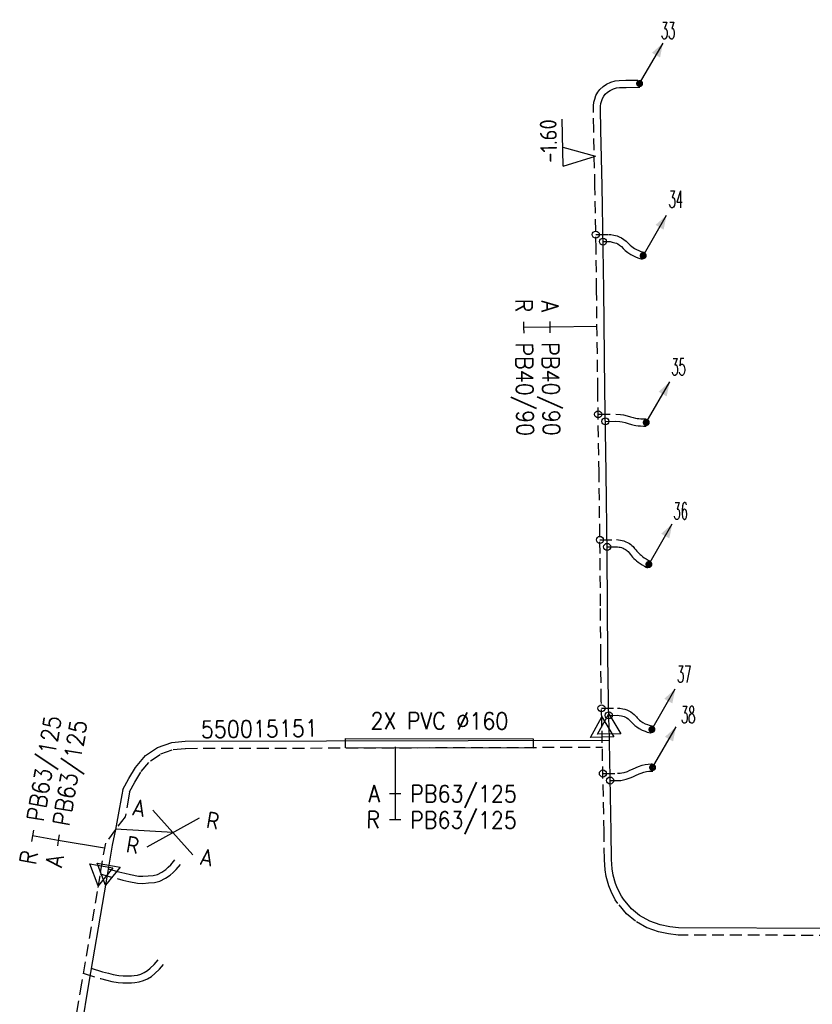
# Model space of a CAD drawing. Header units: millimetres. Extents: x 0 to 118212815, y 0 to 488348790.
# Tile 39 of 143: x 114858186 to 114900488, y 487941323 to 487993881. Entities that reach past the tile are written whole.
import ezdxf
from ezdxf.enums import TextEntityAlignment as Align

# ---------------------------------------------------------------- set-up
doc = ezdxf.new("R2010")
doc.units = ezdxf.units.MM
doc.header["$LTSCALE"] = 200
doc.linetypes.add('HIDDEN2', pattern=[4.7625, 3.175, -1.5875])
for name, color, linetype in [('WW-C-stijgstrang', 7, 'Continuous'), ('WW-C-tstuk', 7, 'Continuous'), ('WW-C-VERLOOP', 7, 'Continuous'), ('WW-I-diam', 7, 'Continuous'), ('WW-I-info', 7, 'Continuous'), ('WW-I-leidingkruis', 7, 'Continuous'), ('WW-I-NAP', 7, 'Continuous'), ('WW-L-aanvoer', 3, 'Continuous'), ('WW-L-mantelbuis', 3, 'Continuous'), ('WW-L-retour', 3, 'HIDDEN2')]:
    doc.layers.add(name, color=color, linetype=linetype)
doc.styles.add('DIN17', font='ROMANS.SHX', dxfattribs={"width": 0.9})
doc.styles.add('ISOCP', font='ISOCP.SHX')

# ---------------------------------------------------------------- blocks, each defined once
blk = doc.blocks.new('LR-DIAO2')
at = {"color": 0, "lineweight": -3}
blk.add_line((0, 0), (0, -5), dxfattribs=at)
at = {"color": 0, "linetype": 'Continuous', "lineweight": -3}
blk.add_line((0, -5), (0, -7.8), dxfattribs=at)
at = {"color": 0, "lineweight": -3}
for points in [[(0.61, -5), (0, -5), (-0.61, -5)], [(0.61, -7.8), (0, -7.8), (-0.61, -7.8)]]:
    blk.add_lwpolyline(points, dxfattribs=at)
at = {"color": 1, "lineweight": -3, "style": 'DIN17', "width": 0.9}
for tag, p in [('*1', (-1.61, -5)), ('*2', (-1.61, -7.78))]:
    blk.add_attdef(tag, text='', height=1.8, dxfattribs=at).set_placement(p, align=Align.MIDDLE_RIGHT)
for tag, p in [('*11', (1.61, -5)), ('*12', (1.61, -7.8))]:
    blk.add_attdef(tag, text='', height=1.8, dxfattribs=at).set_placement(p, align=Align.MIDDLE_LEFT)
blk = doc.blocks.new('LR-VERL')
at = {"color": 0, "linetype": 'ByBlock', "lineweight": -2}
blk.add_lwpolyline([(1.08, 0), (-1.08, -1.25), (-1.08, 1.25)], close=True, dxfattribs=at)
blk = doc.blocks.new('LR-tsb')
blk.add_circle((0, 0), 0.375)
blk = doc.blocks.new('LR-DIAB2')
at = {"color": 0, "linetype": 'Continuous', "lineweight": -3}
blk.add_line((0, 5), (0, 7.8), dxfattribs=at)
at = {"color": 0, "lineweight": -3}
blk.add_line((0, 0), (0, 5), dxfattribs=at)
for points in [[(0.61, 7.8), (0, 7.8), (-0.61, 7.8)], [(0.61, 5), (0, 5), (-0.61, 5)]]:
    blk.add_lwpolyline(points, dxfattribs=at)
at = {"color": 1, "lineweight": -3, "style": 'DIN17', "width": 0.9}
for tag, p in [('*1', (-1.61, 7.8)), ('*2', (-1.61, 5.02))]:
    blk.add_attdef(tag, text='', height=1.8, dxfattribs=at).set_placement(p, align=Align.MIDDLE_RIGHT)
for tag, p in [('*11', (1.61, 7.8)), ('*12', (1.61, 5))]:
    blk.add_attdef(tag, text='', height=1.8, dxfattribs=at).set_placement(p, align=Align.MIDDLE_LEFT)
blk = doc.blocks.new('LR-ldkruis')
at = {"color": 0, "linetype": 'ByBlock', "lineweight": -2}
for p, q in [((2.5, 2), (-2.5, -2)), ((-2.5, 2), (2.5, -2))]:
    blk.add_line(p, q, dxfattribs=at)
at = {"color": 0, "linetype": 'ByBlock', "lineweight": -2, "style": 'ISOCP'}
for tag, p in [('*1', (-4, 2)), ('*3', (4, 2)), ('*2', (-4, -2)), ('*4', (4, -2))]:
    blk.add_attdef(tag, text='', height=1.8, dxfattribs=at).set_placement(p, align=Align.MIDDLE)
blk = doc.blocks.new('LR-styg')
at = {"color": 0, "lineweight": -3}
blk.add_line((0, 0), (2.5, 4.33), dxfattribs=at)
at = {"color": 0, "lineweight": -3, "const_width": 0.375}
blk.add_lwpolyline([(-0.19, 0, 1), (0.19, 0, 1)], format="xyb", close=True, dxfattribs=at)
at = {"color": 0, "lineweight": -3}
blk.add_solid([(2.5, 4.33), (1.32, 3.28), (2.18, 2.78)], dxfattribs=at)
at = {"color": 7, "linetype": 'ByBlock', "lineweight": -2, "style": 'DIN17', "width": 0.5}
blk.add_attdef('*1', text='', height=1.8, dxfattribs=at).set_placement((0, -2.5), align=Align.MIDDLE)
blk = doc.blocks.new('nap1')
at = {"color": 0, "linetype": 'Continuous', "lineweight": -3}
for p, q in [((-1, 3.5), (0, 0)), ((-1, 3.5), (4, 3.5)), ((1, 3.5), (0, 0))]:
    blk.add_line(p, q, dxfattribs=at)
at = {"color": 0, "linetype": 'Continuous', "lineweight": -3, "style": 'ISOCP'}
for tag, p in [('*1', (1.7, 5)), ('*2', (4, 1.5))]:
    blk.add_attdef(tag, text='', height=1.8, dxfattribs=at).set_placement(p, align=Align.MIDDLE)
blk = doc.blocks.new('LR-hyp')
at = {"color": 7, "linetype": 'ByBlock', "lineweight": -3, "style": 'DIN17', "width": 0.9}
blk.add_attdef('*1', text='', height=1.8, dxfattribs=at).set_placement((0, 0), align=Align.MIDDLE)
at = {"color": 7, "linetype": 'ByBlock', "lineweight": -2, "style": 'DIN17', "width": 0.9, "flags": 1}
blk.add_attdef('*2', text='', height=1.8, dxfattribs=at).set_placement((0, -5), align=Align.MIDDLE)

msp = doc.modelspace()

# ---------------------------------------------------------------- linework, layer by layer
at = {"layer": 'WW-I-info'}
msp.add_line((114866362, 487950488), (114863293, 487950665), dxfattribs=at)
at = {"layer": 'WW-L-aanvoer'}
for p, q in [((114889364, 487989798), (114889439, 487989901)), ((114889439, 487989901), (114889563, 487990012)), ((114889563, 487990012), (114889703, 487990110)), ((114889703, 487990110), (114889880, 487990198)), ((114889880, 487990198), (114890041, 487990245)), ((114890041, 487990245), (114890206, 487990262)), ((114890206, 487990262), (114890547, 487990269)), ((114890547, 487990269), (114891275, 487990282)), ((114889190, 487989263), (114889201, 487989401)), ((114889201, 487989401), (114889236, 487989521)), ((114889236, 487989521), (114889289, 487989667)), ((114889289, 487989667), (114889364, 487989798)), ((114889191, 487989138), (114889190, 487989263)), ((114889206, 487987989), (114889191, 487989138)), ((114889266, 487985015), (114889206, 487987989)), ((114889327, 487981659), (114889266, 487985015)), ((114889321, 487982036), (114889603, 487982042)), ((114889603, 487982042), (114889695, 487982037)), ((114889695, 487982037), (114889813, 487982014)), ((114889813, 487982014), (114889954, 487981975)), ((114889954, 487981975), (114890031, 487981946)), ((114890031, 487981946), (114890115, 487981909)), ((114889354, 487979455), (114889327, 487981659)), ((114890115, 487981909), (114890204, 487981847)), ((114890204, 487981847), (114890297, 487981775)), ((114890297, 487981775), (114890398, 487981670)), ((114890398, 487981670), (114890505, 487981561)), ((114890505, 487981561), (114890637, 487981458)), ((114890637, 487981458), (114890796, 487981351)), ((114890796, 487981351), (114890940, 487981273)), ((114890940, 487981273), (114891080, 487981205)), ((114891080, 487981205), (114891227, 487981150)), ((114891227, 487981150), (114891414, 487981101)), ((114889421, 487974140), (114889354, 487979455)), ((114889484, 487969692), (114889421, 487974140)), ((114889445, 487972441), (114889992, 487972448)), ((114889992, 487972448), (114890219, 487972433)), ((114890219, 487972433), (114890349, 487972419)), ((114890349, 487972419), (114890496, 487972380)), ((114890496, 487972380), (114890666, 487972321)), ((114890666, 487972321), (114890834, 487972274)), ((114890834, 487972274), (114890975, 487972240)), ((114890975, 487972240), (114891078, 487972224)), ((114891078, 487972224), (114891188, 487972209)), ((114891188, 487972209), (114891314, 487972197)), ((114891314, 487972197), (114891477, 487972189)), ((114891477, 487972189), (114891630, 487972192)), ((114889546, 487965382), (114889484, 487969692)), ((114889540, 487965740), (114890022, 487965749)), ((114890022, 487965749), (114890100, 487965741)), ((114890100, 487965741), (114890186, 487965731)), ((114890186, 487965731), (114890242, 487965719)), ((114890242, 487965719), (114890303, 487965701)), ((114890303, 487965701), (114890388, 487965667)), ((114890388, 487965667), (114890450, 487965640)), ((114889565, 487962602), (114889546, 487965382)), ((114890450, 487965640), (114890515, 487965601)), ((114890515, 487965601), (114890563, 487965564)), ((114890563, 487965564), (114890606, 487965529)), ((114890606, 487965529), (114890654, 487965487)), ((114890654, 487965487), (114890713, 487965417)), ((114890713, 487965417), (114890782, 487965335)), ((114890782, 487965335), (114890839, 487965268)), ((114890839, 487965268), (114890899, 487965195)), ((114890899, 487965195), (114890968, 487965127)), ((114890968, 487965127), (114891045, 487965054)), ((114891045, 487965054), (114891107, 487965002)), ((114891107, 487965002), (114891189, 487964930)), ((114891189, 487964930), (114891305, 487964846)), ((114891305, 487964846), (114891415, 487964778)), ((114891415, 487964778), (114891532, 487964706)), ((114891532, 487964706), (114891630, 487964654)), ((114891630, 487964654), (114891691, 487964628)), ((114889580, 487959911), (114889565, 487962602)), ((114889606, 487957535), (114889580, 487959911)), ((114889636, 487956439), (114889606, 487957535)), ((114889627, 487956748), (114890081, 487956751)), ((114890081, 487956751), (114890184, 487956745)), ((114890184, 487956745), (114890300, 487956728)), ((114890300, 487956728), (114890377, 487956708)), ((114890377, 487956708), (114890451, 487956683)), ((114889639, 487956291), (114889636, 487956439)), ((114889753, 487950525), (114889639, 487956291)), ((114890451, 487956683), (114890521, 487956651)), ((114890521, 487956651), (114890594, 487956609)), ((114890594, 487956609), (114890662, 487956560)), ((114890662, 487956560), (114890722, 487956509)), ((114890722, 487956509), (114890826, 487956398)), ((114890826, 487956398), (114890872, 487956350)), ((114890872, 487956350), (114890939, 487956283)), ((114890939, 487956283), (114891025, 487956197)), ((114891025, 487956197), (114891119, 487956131)), ((114891119, 487956131), (114891248, 487956044)), ((114891248, 487956044), (114891413, 487955955)), ((114891413, 487955955), (114891567, 487955895)), ((114891567, 487955895), (114891680, 487955855)), ((114891680, 487955855), (114891769, 487955833)), ((114891769, 487955833), (114891848, 487955816)), ((114891848, 487955816), (114891896, 487955808)), ((114865548, 487955029), (114866299, 487955296)), ((114866299, 487955296), (114867016, 487955365)), ((114867016, 487955365), (114889656, 487955430)), ((114864904, 487954599), (114865548, 487955029)), ((114864363, 487953966), (114864904, 487954599)), ((114864004, 487953368), (114864363, 487953966)), ((114891053, 487953533), (114891240, 487953623)), ((114891240, 487953623), (114891349, 487953666)), ((114891349, 487953666), (114891505, 487953717)), ((114891505, 487953717), (114891639, 487953745)), ((114891639, 487953745), (114891766, 487953762)), ((114891766, 487953762), (114891903, 487953773)), ((114891903, 487953773), (114891969, 487953774)), ((114863683, 487952789), (114864004, 487953368)), ((114889698, 487953269), (114890089, 487953274)), ((114890089, 487953274), (114890264, 487953277)), ((114890264, 487953277), (114890406, 487953299)), ((114890406, 487953299), (114890560, 487953340)), ((114890560, 487953340), (114890766, 487953405)), ((114890766, 487953405), (114890901, 487953471)), ((114890901, 487953471), (114891053, 487953533)), ((114863683, 487952789), (114863632, 487952499)), ((114863632, 487952499), (114863446, 487951441)), ((114863446, 487951441), (114863291, 487950659)), ((114863291, 487950659), (114863123, 487949809)), ((114889771, 487949053), (114889753, 487950525)), ((114863123, 487949809), (114862848, 487948215)), ((114866254, 487948775), (114866473, 487949030)), ((114889812, 487948551), (114889771, 487949053)), ((114862908, 487948561), (114863479, 487948397)), ((114863479, 487948397), (114863789, 487948317)), ((114863789, 487948317), (114864091, 487948248)), ((114865536, 487948259), (114865768, 487948378)), ((114865768, 487948378), (114865982, 487948523)), ((114865982, 487948523), (114866115, 487948637)), ((114866115, 487948637), (114866254, 487948775)), ((114889863, 487948225), (114889812, 487948551)), ((114862848, 487948215), (114862686, 487947274)), ((114864091, 487948248), (114864523, 487948171)), ((114864523, 487948171), (114864750, 487948160)), ((114864750, 487948160), (114865037, 487948181)), ((114865037, 487948181), (114865318, 487948200)), ((114865318, 487948200), (114865536, 487948259)), ((114889990, 487947777), (114889863, 487948225)), ((114890098, 487947501), (114889990, 487947777)), ((114862686, 487947274), (114861861, 487942390)), ((114890296, 487947103), (114890098, 487947501)), ((114890411, 487946943), (114890296, 487947103)), ((114890845, 487946416), (114890411, 487946943)), ((114891273, 487946071), (114890845, 487946416)), ((114891813, 487945754), (114891273, 487946071)), ((114892374, 487945565), (114891813, 487945754)), ((114892876, 487945459), (114892374, 487945565)), ((114893354, 487945400), (114892876, 487945459)), ((114907200, 487945362), (114893354, 487945400)), ((114865370, 487943456), (114865571, 487943698)), ((114862007, 487943252), (114862610, 487943059)), ((114862610, 487943059), (114862924, 487942979)), ((114864828, 487943026), (114865000, 487943126)), ((114865000, 487943126), (114865146, 487943246)), ((114865146, 487943246), (114865370, 487943456)), ((114862924, 487942979), (114863179, 487942921)), ((114863179, 487942921), (114863484, 487942866)), ((114863484, 487942866), (114863704, 487942849)), ((114863704, 487942849), (114863975, 487942847)), ((114863975, 487942847), (114864144, 487942851)), ((114864144, 487942851), (114864292, 487942857)), ((114864292, 487942857), (114864479, 487942887)), ((114864479, 487942887), (114864651, 487942940)), ((114864651, 487942940), (114864828, 487943026)), ((114861861, 487942390), (114861172, 487938312))]:
    msp.add_line(p, q, dxfattribs=at)
at = {"layer": 'WW-L-mantelbuis'}
msp.add_lwpolyline([(114875582, 487955508), (114885589, 487955495), (114885589, 487954995), (114875582, 487955008)], close=True, dxfattribs=at)
at = {"layer": 'WW-L-retour'}
for p, q in [((114889327, 487990310), (114889507, 487990437)), ((114889507, 487990437), (114889741, 487990553)), ((114889741, 487990553), (114889968, 487990619)), ((114889968, 487990619), (114890182, 487990642)), ((114890182, 487990642), (114890539, 487990649)), ((114890539, 487990649), (114891268, 487990662)), ((114888875, 487989640), (114888942, 487989827)), ((114888942, 487989827), (114889044, 487990005)), ((114889044, 487990005), (114889155, 487990157)), ((114889155, 487990157), (114889327, 487990310)), ((114888810, 487989276), (114888825, 487989470)), ((114888825, 487989470), (114888875, 487989640)), ((114888811, 487989134), (114888810, 487989276)), ((114888826, 487987982), (114888811, 487989134)), ((114888886, 487985008), (114888826, 487987982)), ((114888947, 487981653), (114888886, 487985008)), ((114888934, 487982409), (114889609, 487982422)), ((114889609, 487982422), (114889741, 487982416)), ((114889741, 487982416), (114889900, 487982384)), ((114889900, 487982384), (114890072, 487982337)), ((114890072, 487982337), (114890176, 487982297)), ((114890176, 487982297), (114890300, 487982242)), ((114890300, 487982242), (114890429, 487982154)), ((114890429, 487982154), (114890552, 487982058)), ((114890552, 487982058), (114890670, 487981935)), ((114890670, 487981935), (114890759, 487981845)), ((114888974, 487979450), (114888947, 487981653)), ((114890759, 487981845), (114890860, 487981766)), ((114890860, 487981766), (114890993, 487981676)), ((114890993, 487981676), (114891113, 487981611)), ((114891113, 487981611), (114891230, 487981555)), ((114891230, 487981555), (114891343, 487981512)), ((114891343, 487981512), (114891510, 487981469)), ((114889041, 487974134), (114888974, 487979450)), ((114889104, 487969686), (114889041, 487974134)), ((114889060, 487972816), (114890003, 487972828)), ((114890003, 487972828), (114890253, 487972811)), ((114890253, 487972811), (114890418, 487972793)), ((114890418, 487972793), (114890607, 487972744)), ((114890607, 487972744), (114890779, 487972684)), ((114890779, 487972684), (114890929, 487972642)), ((114890929, 487972642), (114891049, 487972613)), ((114891049, 487972613), (114891134, 487972600)), ((114891134, 487972600), (114891233, 487972586)), ((114891233, 487972586), (114891341, 487972576)), ((114891341, 487972576), (114891483, 487972569)), ((114891483, 487972569), (114891623, 487972572)), ((114889166, 487965378), (114889104, 487969686)), ((114889155, 487966113), (114890038, 487966129)), ((114890038, 487966129), (114890141, 487966118)), ((114890141, 487966118), (114890247, 487966106)), ((114890247, 487966106), (114890335, 487966088)), ((114890335, 487966088), (114890426, 487966061)), ((114890426, 487966061), (114890536, 487966017)), ((114890536, 487966017), (114890624, 487965978)), ((114890624, 487965978), (114890728, 487965917)), ((114890728, 487965917), (114890799, 487965862)), ((114890799, 487965862), (114890851, 487965820)), ((114890851, 487965820), (114890927, 487965754)), ((114890927, 487965754), (114891004, 487965661)), ((114891004, 487965661), (114891072, 487965581)), ((114889185, 487962599), (114889166, 487965378)), ((114891072, 487965581), (114891131, 487965512)), ((114891131, 487965512), (114891180, 487965452)), ((114891180, 487965452), (114891232, 487965401)), ((114891232, 487965401), (114891298, 487965338)), ((114891298, 487965338), (114891355, 487965291)), ((114891355, 487965291), (114891427, 487965227)), ((114891427, 487965227), (114891517, 487965162)), ((114891517, 487965162), (114891615, 487965101)), ((114891615, 487965101), (114891721, 487965036)), ((114891721, 487965036), (114891794, 487964997)), ((114891794, 487964997), (114891841, 487964977)), ((114889200, 487959908), (114889185, 487962599)), ((114889226, 487957527), (114889200, 487959908)), ((114889256, 487956431), (114889226, 487957527)), ((114889237, 487957126), (114890090, 487957131)), ((114890090, 487957131), (114890223, 487957124)), ((114890223, 487957124), (114890377, 487957101)), ((114890377, 487957101), (114890486, 487957072)), ((114890486, 487957072), (114890591, 487957037)), ((114890591, 487957037), (114890696, 487956989)), ((114890696, 487956989), (114890802, 487956928)), ((114890802, 487956928), (114890896, 487956859)), ((114890896, 487956859), (114890984, 487956785)), ((114890984, 487956785), (114891100, 487956661)), ((114889262, 487956123), (114889256, 487956431)), ((114891100, 487956661), (114891143, 487956618)), ((114891143, 487956618), (114891209, 487956551)), ((114891209, 487956551), (114891270, 487956489)), ((114891270, 487956489), (114891335, 487956444)), ((114891335, 487956444), (114891445, 487956369)), ((114891445, 487956369), (114891573, 487956301)), ((114891573, 487956301), (114891699, 487956251)), ((114891699, 487956251), (114891789, 487956220)), ((114891789, 487956220), (114891856, 487956203)), ((114891856, 487956203), (114891921, 487956189)), ((114891921, 487956189), (114891960, 487956182)), ((114889373, 487950519), (114889262, 487956123)), ((114865159, 487954312), (114865720, 487954687)), ((114865720, 487954687), (114866382, 487954923)), ((114866382, 487954923), (114867034, 487954985)), ((114867034, 487954985), (114889283, 487955050)), ((114864672, 487953743), (114865159, 487954312)), ((114891220, 487954024), (114891407, 487954085)), ((114891407, 487954085), (114891576, 487954120)), ((114891576, 487954120), (114891726, 487954140)), ((114891726, 487954140), (114891884, 487954153)), ((114891884, 487954153), (114891962, 487954154)), ((114864333, 487953178), (114864672, 487953743)), ((114889311, 487953644), (114890083, 487953654)), ((114890083, 487953654), (114890231, 487953657)), ((114890231, 487953657), (114890328, 487953671)), ((114890328, 487953671), (114890454, 487953705)), ((114890454, 487953705), (114890624, 487953759)), ((114890624, 487953759), (114890746, 487953819)), ((114890746, 487953819), (114890899, 487953881)), ((114890899, 487953881), (114891087, 487953971)), ((114891087, 487953971), (114891220, 487954024)), ((114864046, 487952660), (114864333, 487953178)), ((114864046, 487952660), (114864007, 487952436)), ((114864007, 487952436), (114863812, 487951325)), ((114863812, 487951325), (114863296, 487950660)), ((114863296, 487950660), (114862757, 487949921)), ((114889391, 487949035), (114889373, 487950519)), ((114862757, 487949921), (114862457, 487948181)), ((114889435, 487948506), (114889391, 487949035)), ((114866214, 487948221), (114866372, 487948358)), ((114866372, 487948358), (114866532, 487948516)), ((114866532, 487948516), (114866761, 487948782)), ((114889491, 487948143), (114889435, 487948506)), ((114862457, 487948181), (114862312, 487947341)), ((114862475, 487948290), (114863380, 487948030)), ((114863380, 487948030), (114863699, 487947948)), ((114863699, 487947948), (114864015, 487947876)), ((114864015, 487947876), (114864480, 487947792)), ((114864480, 487947792), (114864755, 487947779)), ((114864755, 487947779), (114865064, 487947801)), ((114865064, 487947801), (114865382, 487947824)), ((114865382, 487947824), (114865673, 487947903)), ((114865673, 487947903), (114865962, 487948050)), ((114865962, 487948050), (114866214, 487948221)), ((114889630, 487947655), (114889491, 487948143)), ((114862312, 487947341), (114861486, 487942453)), ((114889751, 487947347), (114889630, 487947655)), ((114889969, 487946906), (114889751, 487947347)), ((114890110, 487946711), (114889969, 487946906)), ((114890577, 487946145), (114890110, 487946711)), ((114891057, 487945758), (114890577, 487946145)), ((114891654, 487945406), (114891057, 487945758)), ((114892274, 487945198), (114891654, 487945406)), ((114892813, 487945084), (114892274, 487945198)), ((114893330, 487945020), (114892813, 487945084)), ((114907202, 487944982), (114893330, 487945020)), ((114865397, 487942961), (114865647, 487943195)), ((114865647, 487943195), (114865863, 487943455)), ((114861577, 487942990), (114862505, 487942694)), ((114862505, 487942694), (114862835, 487942610)), ((114862835, 487942610), (114863103, 487942549)), ((114863103, 487942549), (114863436, 487942488)), ((114864565, 487942516), (114864791, 487942585)), ((114864791, 487942585), (114865007, 487942690)), ((114865007, 487942690), (114865218, 487942813)), ((114865218, 487942813), (114865397, 487942961)), ((114861486, 487942453), (114860798, 487938375)), ((114863436, 487942488), (114863688, 487942470)), ((114863688, 487942470), (114863979, 487942467)), ((114863979, 487942467), (114864157, 487942472)), ((114864157, 487942472), (114864329, 487942479)), ((114864329, 487942479), (114864565, 487942516))]:
    msp.add_line(p, q, dxfattribs=at)

# ---------------------------------------------------------------- block references
at = {"layer": 'WW-C-stijgstrang', "linetype": 'Continuous'}
ref = msp.add_blockref('LR-styg', (114891271, 487990472), dxfattribs=dict(at, xscale=500.0000000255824, yscale=500.0000000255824, zscale=500))
ref.add_attrib('*1', '33', dxfattribs={"layer": '0', "color": 1, "linetype": 'ByBlock', "lineweight": -2, "height": 900, "style": 'DIN17', "width": 0.5}).set_placement((114892793, 487993299), align=Align.MIDDLE)
ref = msp.add_blockref('LR-styg', (114891462, 487981285), dxfattribs=dict(at, xscale=500.0000000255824, yscale=500.0000000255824, zscale=500))
ref.add_attrib('*1', '34', dxfattribs={"layer": '0', "color": 1, "linetype": 'ByBlock', "lineweight": -2, "height": 900, "style": 'DIN17', "width": 0.5}).set_placement((114893203, 487984288), align=Align.MIDDLE)
ref = msp.add_blockref('LR-styg', (114891626, 487972382), dxfattribs=dict(at, xscale=500.0000000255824, yscale=500.0000000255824, zscale=500))
ref.add_attrib('*1', '35', dxfattribs={"layer": '0', "color": 1, "linetype": 'ByBlock', "lineweight": -2, "height": 900, "style": 'DIN17', "width": 0.5}).set_placement((114893349, 487975342), align=Align.MIDDLE)
ref = msp.add_blockref('LR-styg', (114891766, 487964803), dxfattribs=dict(at, xscale=500.0000000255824, yscale=500.0000000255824, zscale=500))
ref.add_attrib('*1', '36', dxfattribs={"layer": '0', "color": 1, "linetype": 'ByBlock', "lineweight": -2, "height": 900, "style": 'DIN17', "width": 0.5}).set_placement((114893460, 487967655), align=Align.MIDDLE)
ref = msp.add_blockref('LR-styg', (114891928, 487955995), dxfattribs=dict(at, xscale=500.0000000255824, yscale=500.0000000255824, zscale=500))
ref.add_attrib('*1', '37', dxfattribs={"layer": '0', "color": 1, "linetype": 'ByBlock', "lineweight": -2, "height": 900, "style": 'DIN17', "width": 0.5}).set_placement((114893650, 487958945), align=Align.MIDDLE)
ref = msp.add_blockref('LR-styg', (114891966, 487953964), dxfattribs=dict(at, xscale=500.0000000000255, yscale=500.0000000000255, zscale=500.0000000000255))
ref.add_attrib('*1', '38', dxfattribs={"layer": '0', "color": 1, "linetype": 'ByBlock', "lineweight": -2, "height": 900, "style": 'DIN17', "width": 0.5}).set_placement((114893865, 487956781), align=Align.MIDDLE)
at = {"layer": 'WW-C-tstuk', "linetype": 'Continuous'}
for p, xscale, yscale, zscale, rotation in [((114888934, 487982409), 499.9999999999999, 499.9999999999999, 499.9999999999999, 91.05019999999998), ((114889321, 487982036), 499.9999999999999, 499.9999999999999, 499.9999999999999, 91.05019999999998), ((114889060, 487972816), 500.0000000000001, 500.0000000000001, 500.0000000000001, 270.8169), ((114889445, 487972441), 500.0000000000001, 500.0000000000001, 500.0000000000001, 270.8169), ((114889155, 487966113), 500.0000000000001, 500.0000000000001, 500.0000000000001, 90.81659999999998), ((114889540, 487965740), 500.0000000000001, 500.0000000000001, 500.0000000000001, 90.81659999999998), ((114889237, 487957126), 500.0000000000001, 500.0000000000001, 500.0000000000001, 271.5713), ((114889627, 487956748), 500, 500, 500, 91.57080000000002), ((114889311, 487953644), 500.0000000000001, 500.0000000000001, 500.0000000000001, 271.1341), ((114889698, 487953269), 500.0000000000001, 500.0000000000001, 500.0000000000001, 91.13409999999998)]:
    msp.add_blockref('LR-tsb', p, dxfattribs=dict(at, xscale=xscale, yscale=yscale, zscale=zscale, rotation=rotation))
at = {"layer": 'WW-C-VERLOOP', "linetype": 'Continuous'}
for p, xscale, yscale, zscale, rotation in [((114889639, 487956291), 500.0000000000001, 500.0000000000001, 500.0000000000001, 91.13409999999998), ((114889262, 487956123), 500.0000000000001, 500.0000000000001, 500.0000000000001, 91.13409999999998), ((114862848, 487948215), 500.0000000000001, 500.0000000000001, 500.0000000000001, 260.2176999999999), ((114862457, 487948181), 500, 500, 500, 260.2124)]:
    msp.add_blockref('LR-VERL', p, dxfattribs=dict(at, xscale=xscale, yscale=yscale, zscale=zscale, rotation=rotation))
at = {"layer": 'WW-I-diam', "linetype": 'Continuous'}
for name, p, xscale, yscale, zscale, rotation, values in [('LR-DIAO2', (114888998, 487977505), 499.9999999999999, 499.9999999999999, 499.9999999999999, 270.7221190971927, {'*1': 'A', '*11': 'PB40/90', '*2': 'R', '*12': 'PB40/90'}), ('LR-DIAB2', (114862710, 487949649), 499.9999999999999, 499.9999999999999, 499.9999999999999, 80.2124361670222, {'*1': 'R', '*11': 'PB63/125', '*2': 'A', '*12': 'PB63/125'}), ('LR-DIAO2', (114878229, 487955065), 500.0000000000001, 500.0000000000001, 500.0000000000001, 359.924180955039, {'*1': 'A', '*11': 'PB63/125', '*2': 'R', '*12': 'PB63/125'})]:
    msp.add_blockref(name, p, dxfattribs=dict(at, xscale=xscale, yscale=yscale, zscale=zscale, rotation=rotation)).add_auto_attribs(values)
at = {"layer": 'WW-I-info', "linetype": 'Continuous', "xscale": 500, "yscale": 500, "zscale": 500, "rotation": 0.724353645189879}
msp.add_blockref('LR-hyp', (114870977, 487956032), dxfattribs=at).add_auto_attribs({'*1': '550015151'})
at = {"layer": 'WW-I-leidingkruis', "linetype": 'Continuous'}
ref = msp.add_blockref('LR-ldkruis', (114866362, 487950488), dxfattribs=dict(at, xscale=500, yscale=500, zscale=500, rotation=350.4156705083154))
ref.add_attrib('*1', 'A', dxfattribs={"layer": '0', "color": 1, "linetype": 'ByBlock', "lineweight": -2, "height": 900, "rotation": 350.4157, "style": 'ISOCP'}).set_placement((114864556, 487951807), align=Align.MIDDLE)
ref.add_attrib('*2', 'R', dxfattribs={"layer": '0', "color": 1, "linetype": 'ByBlock', "lineweight": -2, "height": 900, "rotation": 350.4157, "style": 'ISOCP'}).set_placement((114864223, 487949835), align=Align.MIDDLE)
ref.add_attrib('*3', 'R', dxfattribs={"layer": '0', "color": 1, "linetype": 'ByBlock', "lineweight": -2, "height": 900, "rotation": 350.4157, "style": 'ISOCP'}).set_placement((114868501, 487951141), align=Align.MIDDLE)
ref.add_attrib('*4', 'A', dxfattribs={"layer": '0', "color": 1, "linetype": 'ByBlock', "lineweight": -2, "height": 900, "rotation": 350.4157, "style": 'ISOCP'}).set_placement((114868168, 487949169), align=Align.MIDDLE)
at = {"layer": 'WW-I-NAP', "linetype": 'Continuous', "lineweight": -3}
ref = msp.add_blockref('nap1', (114888924, 487986601), dxfattribs=dict(at, xscale=499.9999999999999, yscale=499.9999999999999, zscale=499.9999999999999, rotation=91.08302779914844))
ref.add_attrib('*1', '-1.60', dxfattribs={"layer": '0', "color": 1, "linetype": 'Continuous', "lineweight": -3, "height": 900, "rotation": 91.083, "style": 'ISOCP'}).set_placement((114886408, 487987404), align=Align.MIDDLE)

# ---------------------------------------------------------------- texts
at = {"layer": 'WW-L-mantelbuis', "style": 'DIN17', "width": 0.9}
msp.add_text('2X PVC %%C160', height=900, rotation=359.9242, dxfattribs=at).set_placement((114880586, 487956002), align=Align.CENTER)

doc.saveas('drawing.dxf')
